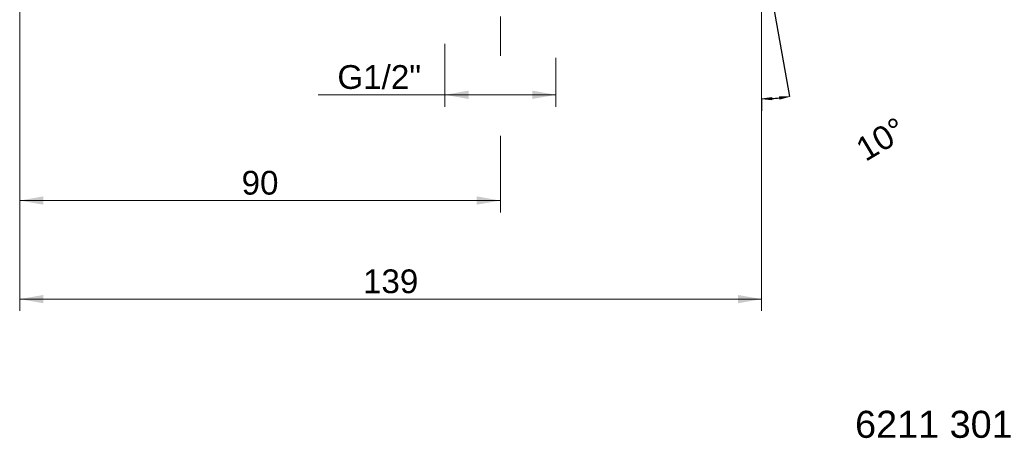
# Model space of a CAD drawing. Header units: metres. Extents: x 0.25 to 0.449, y -0.124 to 0.099.
import ezdxf

# ---------------------------------------------------------------- set-up
doc = ezdxf.new("R2010")
doc.units = ezdxf.units.M
doc.header["$LTSCALE"] = 2.54
doc.header["$PDMODE"] = 1
doc.header["$PDSIZE"] = -2
doc.layers.get('0').update_dxf_attribs({"lineweight": 18})
doc.layers.add('Layer 1', color=7, linetype='Continuous', lineweight=18)
doc.styles.add('Arial', font='Arial')
doc.dimstyles.new('DIMSTYLE_3', dxfattribs={"dimtxt": 0.0044186, "dimasz": 0.0018603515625, "dimexe": 1.799999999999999e-06, "dimexo": 6.249999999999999e-07, "dimgap": 8.999999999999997e-07, "dimtad": 1, "dimdec": 3, "dimzin": 3, "dimdsep": 46, "dimtxsty": 'Arial', "dimblk": 'VW_FILLEDARROW', "dimblk1": 'VW_FILLEDARROW', "dimblk2": 'VW_FILLEDARROW', "dimcen": 0, "dimadec": 3, "dimazin": 0, "dimtfac": 1, "dimtdec": 3, "dimtix": 1, "dimtmove": 0, "dimatfit": 0, "dimldrblk": 'VW_FILLEDARROW', "dimfxl": 1, "dimfrac": 2, "dimtolj": 1, "dimtzin": 3, "dimarcsym": 0})

# ---------------------------------------------------------------- blocks, each defined once
blk = doc.blocks.new('_FILLED')
at = {"color": 7, "linetype": 'Continuous'}
blk.add_solid([(0, 0), (-0.0022093, 0.0003866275), (-0.0022093, -0.0003866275)], dxfattribs=at)
blk = doc.blocks.new('Gruppe-1')
at = {"color": 2, "linetype": 'Continuous', "true_color": 0xffff00}
for p, q in [((0.3413591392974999, -0.05033112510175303), (0.3413591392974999, -0.06205552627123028)), ((0.3620511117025, -0.05293911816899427), (0.3620511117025, -0.06205552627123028)), ((0.3517051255, -0.05984622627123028), (0.3177777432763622, -0.05984622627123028)), ((0.3413591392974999, -0.05984622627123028), (0.3517051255, -0.05984622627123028)), ((0.3620511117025, -0.05984622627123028), (0.3517051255, -0.05984622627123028))]:
    blk.add_line(p, q, dxfattribs=at)
at = {"color": 2, "true_color": 0xffff00, "xscale": 2, "yscale": 2, "zscale": 2, "rotation": 180}
blk.add_blockref('_FILLED', (0.3413591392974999, -0.05984622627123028), dxfattribs=at)
at = {"color": 2, "true_color": 0xffff00, "xscale": 2, "yscale": 2, "zscale": 2}
blk.add_blockref('_FILLED', (0.3620511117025, -0.05984622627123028), dxfattribs=at)
at = {"color": 2, "true_color": 0xffff00, "insert": (0.3369388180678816, -0.05432297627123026), "char_height": 0.0044186, "width": 0.01916107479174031, "attachment_point": 3, "line_spacing_factor": 0.9036144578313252, "style": 'Arial'}
blk.add_mtext('G1/2"', dxfattribs=at)
blk = doc.blocks.new('Gruppe-4-1')
at = {"color": 2, "linetype": 'Continuous', "true_color": 0xffff00}
for p, q in [((0.2622284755, -0.02446499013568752), (0.2622284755, -0.0817336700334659)), ((0.3517051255, -0.04528797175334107), (0.3517051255, -0.05258181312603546)), ((0.3517051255, -0.06746720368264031), (0.3517051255, -0.0817336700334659)), ((0.2622284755, -0.0795243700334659), (0.3069668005, -0.0795243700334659)), ((0.3517051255, -0.0795243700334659), (0.3069668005, -0.0795243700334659))]:
    blk.add_line(p, q, dxfattribs=at)
at = {"color": 2, "true_color": 0xffff00, "xscale": 2, "yscale": 2, "zscale": 2, "rotation": 180}
blk.add_blockref('_FILLED', (0.2622284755, -0.0795243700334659), dxfattribs=at)
at = {"color": 2, "true_color": 0xffff00, "xscale": 2, "yscale": 2, "zscale": 2}
blk.add_blockref('_FILLED', (0.3517051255, -0.0795243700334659), dxfattribs=at)
at = {"color": 2, "true_color": 0xffff00, "insert": (0.3069668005, -0.07400112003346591), "char_height": 0.0044186, "width": 0.00931588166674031, "attachment_point": 2, "line_spacing_factor": 0.9036144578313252, "style": 'Arial'}
blk.add_mtext('90', dxfattribs=at)
blk = doc.blocks.new('VW_FILLEDARROW')
at = {"linetype": 'Continuous', "lineweight": 0}
blk.add_hatch(color=0, dxfattribs=at).paths.add_polyline_path([(-1, 0.1227845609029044), (0, 0), (-1, -0.1227845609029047)])
at = {"color": 0, "linetype": 'Continuous', "lineweight": 20, "flags": 128}
blk.add_lwpolyline([(-1, 0.1227845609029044), (0, 0), (-1, -0.1227845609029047)], close=True, dxfattribs=at)
blk = doc.blocks.new('*D7')
at = {"color": 0, "linetype": 'Continuous', "lineweight": -2}
for p, q in [((0.4005459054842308, -0.03206491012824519), (0.4055009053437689, -0.06016611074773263)), ((0.4003539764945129, -0.06282328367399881), (0.4003539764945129, -0.06061280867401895))]:
    blk.add_line(p, q, dxfattribs=at)
blk.add_arc((0.4003539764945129, -0.0309764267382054), 0.02963818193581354, 273.5969749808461, 276.4030250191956, dxfattribs=at)
at = {"layer": 'Defpoints', "color": 0}
for p in [(0.4003539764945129, -0.0309764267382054), (0.4005457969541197, -0.03206429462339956), (0.4020772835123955, -0.06056446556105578), (0.4003539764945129, -0.06282390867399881)]:
    blk.add_point(p, dxfattribs=at)
at = {"color": 0, "lineweight": -2, "xscale": 0.0018603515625, "yscale": 0.0018603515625, "zscale": 0.0018603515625}
for p, rotation in [((0.4003539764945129, -0.06061460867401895), 181.798487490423), ((0.4055005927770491, -0.06016433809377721), 8.20151250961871)]:
    blk.add_blockref('VW_FILLEDARROW', p, dxfattribs=dict(at, rotation=rotation))
at = {"color": 0, "insert": (0.422549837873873, -0.06811390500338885), "char_height": 0.0044186, "attachment_point": 5, "rotation": 30.865386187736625, "style": 'Arial'}
blk.add_mtext('\\A1;10%%d ', dxfattribs=at)
blk = doc.blocks.new('Gruppe-6-1')
at = {"color": 2, "linetype": 'Continuous', "true_color": 0xffff00}
for p, q in [((0.2622284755, -0.02446499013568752), (0.2622284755, -0.1000761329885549)), ((0.4003272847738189, -0.02543625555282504), (0.4003272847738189, -0.1000761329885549)), ((0.2622284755, -0.09786683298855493), (0.3312778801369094, -0.09786683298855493)), ((0.4003272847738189, -0.09786683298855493), (0.3312778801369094, -0.09786683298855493))]:
    blk.add_line(p, q, dxfattribs=at)
at = {"color": 2, "true_color": 0xffff00, "xscale": 2, "yscale": 2, "zscale": 2, "rotation": 180}
blk.add_blockref('_FILLED', (0.2622284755, -0.09786683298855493), dxfattribs=at)
at = {"color": 2, "true_color": 0xffff00, "xscale": 2, "yscale": 2, "zscale": 2}
blk.add_blockref('_FILLED', (0.4003272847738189, -0.09786683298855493), dxfattribs=at)
at = {"color": 2, "true_color": 0xffff00, "insert": (0.3312778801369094, -0.09234358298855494), "char_height": 0.0044186, "width": 0.0114331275, "attachment_point": 2, "line_spacing_factor": 0.9036144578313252, "style": 'Arial'}
blk.add_mtext('139', dxfattribs=at)

msp = doc.modelspace()

# ---------------------------------------------------------------- block references
at = {"color": 2, "true_color": 0xffff00}
for name in ['Gruppe-4-1', 'Gruppe-6-1', 'Gruppe-1']:
    msp.add_blockref(name, (0, 0), dxfattribs=at)

# ---------------------------------------------------------------- texts
at = {"layer": 'Layer 1', "color": 7, "insert": (0.4177238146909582, -0.1186478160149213), "char_height": 0.005034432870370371, "attachment_point": 1, "line_spacing_factor": 0.9708908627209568, "style": 'Arial'}
msp.add_mtext('6211 301', dxfattribs=at)

# ---------------------------------------------------------------- dimensions: what is measured, and where the dimension line sits
at = {"color": 2, "linetype": 'Continuous', "true_color": 0xffff00}
dim = msp.add_angular_dim_3p(base=(0.4020772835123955, -0.06056446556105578), center=(0.4003539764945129, -0.0309764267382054), p1=(0.4003539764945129, -0.06282390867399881), p2=(0.4005457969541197, -0.03206429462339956), dimstyle='DIMSTYLE_3', override={"dimgap": 0.013626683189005, "dimpost": '<> ', "dimtxsty": 'Arial', "dimblk": 'VW_FILLEDARROW', "dimadec": 0, "dimtmove": 2}, dxfattribs=at)
dim.commit()
dim.dimension.update_dxf_attribs({"geometry": '*D7', "text_midpoint": (0.422549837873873, -0.06811390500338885), "dimtype": 165})

doc.saveas('drawing.dxf')
